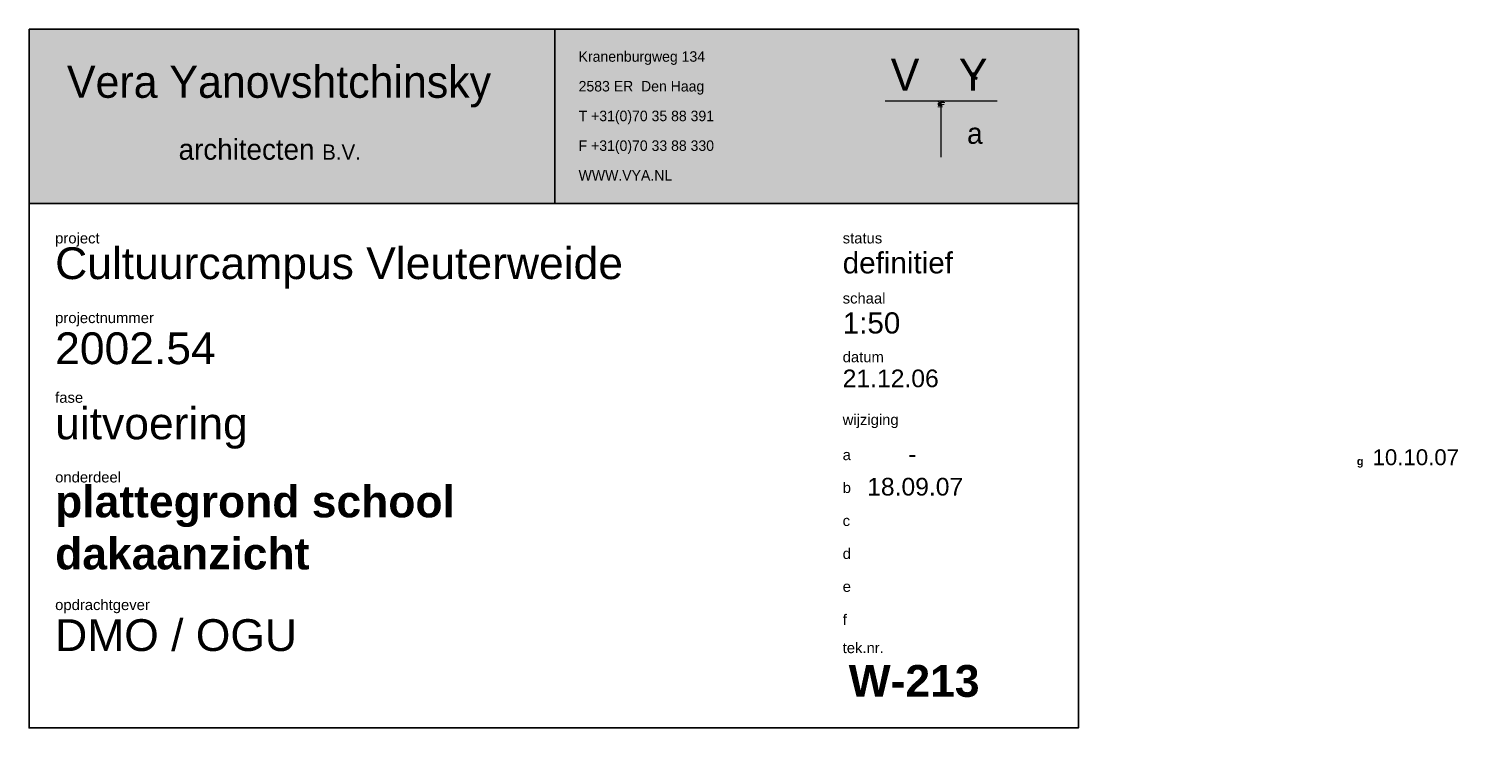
# Model space of a CAD drawing. Extents: x -38005 to 156061, y -31182 to 68140.
# Tile 46 of 48: x 134857 to 145249, y -16915 to -11915. Entities that reach past the tile are written whole.
import ezdxf

# ---------------------------------------------------------------- set-up
doc = ezdxf.new("R2010")
doc.units = 0
doc.header["$LTSCALE"] = 50
doc.set_wipeout_variables(frame=1)
for name, color, linetype in [('AL$1A---_ALGEMEEN', 8, 'CONTINUOUS'), ('AM$1A---_ARCERING', 8, 'CONTINUOUS'), ('AT$1A---_TEKST018', 8, 'CONTINUOUS'), ('AT$1A---_TEKST025', 8, 'CONTINUOUS'), ('AT$1A---_TEKST035', 8, 'CONTINUOUS'), ('AT$1A---_TEKST050', 8, 'CONTINUOUS'), ('AT$1A---_TEKST100', 8, 'CONTINUOUS'), ('BOUWKUNDIG', 8, 'CONTINUOUS')]:
    doc.layers.add(name, color=color, linetype=linetype)
doc.styles.add('Arial', font='ARIAL.TTF')
doc.styles.add('Arial (bold)', font='ARIALBD.TTF')
doc.styles.add('Grotesque MT', font='txt')
doc.styles.add('M Avenir Medium', font='txt')

# ---------------------------------------------------------------- blocks, each defined once
blk = doc.blocks.new('Group-51')
at = {"layer": 'AL$1A---_ALGEMEEN', "color": 0, "flags": 128}
for points in [[(107003, -81447), (107001, -81447), (107001, -81445), (107004, -81445)], [(107014, -81447), (107011, -81447), (107011, -81446), (107014, -81446)]]:
    blk.add_lwpolyline(points, close=True, dxfattribs=at)
at = {"layer": 'AL$1A---_ALGEMEEN', "color": 0}
for points, knots in [([(107014, -81439), (107014, -81440), (107014, -81440), (107007, -81440), (107000, -81440), (107001, -81440), (107002, -81442), (107003, -81442), (107002, -81442), (107001, -81442), (107000, -81441), (106998, -81440), (106996, -81439), (106996, -81439), (106996, -81438), (107005, -81439), (107014, -81439)], [0, 0, 0, 1, 1, 2, 2, 3, 4, 4, 5, 5, 6, 7, 7, 8, 8, 9, 9, 9]), ([(107014, -81451), (107014, -81452), (107014, -81452), (107007, -81452), (107000, -81452), (107001, -81452), (107002, -81454), (107002, -81454), (107001, -81454), (107000, -81454), (106999, -81453), (106997, -81452), (106996, -81451), (106996, -81451), (106996, -81450), (107005, -81451), (107014, -81451)], [0, 0, 0, 1, 1, 2, 2, 3, 4, 4, 5, 5, 6, 7, 7, 8, 8, 9, 9, 9]), ([(107006, -81427), (107003, -81427), (106999, -81426), (106997, -81425), (106997, -81424), (106997, -81423), (106998, -81422), (107001, -81421), (107004, -81421), (107006, -81421), (107009, -81421), (107013, -81422), (107015, -81423), (107015, -81424), (107015, -81426), (107013, -81427), (107011, -81428), (107006, -81427)], [0, 0, 0, 1, 2, 3, 3, 4, 5, 6, 7, 7, 8, 9, 10, 10, 11, 11, 12, 12, 12]), ([(107006, -81435), (107002, -81435), (106999, -81434), (106997, -81433), (106997, -81432), (106997, -81431), (106998, -81430), (107000, -81429), (107003, -81429), (107006, -81429), (107009, -81429), (107013, -81430), (107015, -81431), (107015, -81432), (107015, -81434), (107013, -81435), (107011, -81436), (107006, -81435)], [0, 0, 0, 1, 2, 3, 3, 4, 5, 6, 7, 7, 8, 9, 10, 10, 11, 11, 12, 12, 12]), ([(107006, -81426), (107010, -81426), (107013, -81425), (107013, -81423), (107010, -81422), (107006, -81422), (107002, -81422), (106999, -81423), (106999, -81424), (106999, -81425), (107000, -81425), (107002, -81426), (107006, -81426)], [0, 0, 0, 1, 2, 3, 4, 4, 5, 6, 6, 7, 7, 8, 8, 8]), ([(107006, -81434), (107010, -81434), (107013, -81433), (107013, -81432), (107010, -81430), (107006, -81430), (107001, -81430), (106999, -81431), (106999, -81432), (106999, -81433), (107000, -81433), (107001, -81434), (107006, -81434)], [0, 0, 0, 1, 2, 3, 4, 4, 5, 6, 6, 7, 7, 8, 8, 8])]:
    blk.add_open_spline(points, degree=2, knots=knots, dxfattribs=at)
blk = doc.blocks.new('Group-52')
at = {"layer": 'AL$1A---_ALGEMEEN', "color": 0}
for p, q in [((106979, -81437), (106980, -81424)), ((106980, -81437), (106981, -81424)), ((106982, -81437), (106982, -81424)), ((106983, -81437), (106984, -81424))]:
    blk.add_line(p, q, dxfattribs=at)
blk.add_lwpolyline([(106967, -81475), (106969, -81419), (106994, -81420), (106992, -81476)], close=True, dxfattribs=at)
at = {"layer": 'AT$1A---_TEKST018', "char_height": 0.568, "attachment_point": 1, "rotation": 87.5247, "line_spacing_factor": 0.967741, "style": 'Arial'}
for s, insert in [('{\\C256;\\ltekst afwerkingen}', (106978, -81452)), ('{\\C256;\\ltekst bijschriften\\P}', (106980, -81452)), ('{\\C256;\\ltekst kozijnmerken}', (106981, -81452)), ('{\\C256;\\ltekst ruimtenummers\\P}', (106983, -81453))]:
    blk.add_mtext(s, dxfattribs=dict(at, insert=insert))
at = {"layer": 'AT$1A---_TEKST025', "char_height": 2.27, "attachment_point": 1, "rotation": 87.5247, "line_spacing_factor": 0.967741, "style": 'Arial'}
for s, insert in [('{\\C256;\\lCLASSES}', (106968, -81475)), ('{\\C256;\\l0N Classes\\P}', (106973, -81475)), ('{\\C256;\\lLijnen}', (106974, -81437)), ('{\\C256;\\lTeksten}', (106974, -81452))]:
    blk.add_mtext(s, dxfattribs=dict(at, insert=insert))
blk = doc.blocks.new('purge classes')
at = {"layer": 'AL$1A---_ALGEMEEN', "color": 0}
for p, q in [((-38, 0), (-38, -10)), ((-2, 0), (-2, -10)), ((0, 0), (0, -10)), ((2, 0), (2, -10)), ((4, 0), (4, -10)), ((6, 0), (6, -10)), ((8, 0), (8, -10)), ((10, 0), (10, -10)), ((12, 0), (12, -10)), ((14, 0), (14, -10)), ((16, 0), (16, -10)), ((18, 0), (18, -10)), ((20, 0), (20, -10)), ((22, 0), (22, -10)), ((24, 0), (24, -10)), ((26, 0), (26, -10)), ((28, 0), (28, -10)), ((-38, -30), (-38, -40)), ((-38, -45), (-38, -55)), ((-38, -75), (-38, -85)), ((-36, -30), (-36, -40)), ((-36, -45), (-36, -55)), ((-36, -60), (-36, -70)), ((-36, -75), (-36, -85)), ((-34, -30), (-34, -40)), ((-34, -45), (-34, -55)), ((-34, -60), (-34, -70)), ((-34, -75), (-34, -85)), ((-32, -30), (-32, -40)), ((-32, -45), (-32, -55)), ((-32, -60), (-32, -70)), ((-32, -75), (-32, -85)), ((-30, -15), (-30, -25)), ((-30, -30), (-30, -40)), ((-30, -45), (-30, -55)), ((-30, -60), (-30, -70)), ((-30, -75), (-30, -85)), ((-28, -15), (-28, -25)), ((-28, -30), (-28, -40)), ((-28, -45), (-28, -55)), ((-28, -60), (-28, -70)), ((-28, -75), (-28, -85)), ((-26, -15), (-26, -25)), ((-26, -30), (-26, -40)), ((-26, -45), (-26, -55)), ((-26, -60), (-26, -70)), ((-26, -75), (-26, -85)), ((-24, -15), (-24, -25)), ((-24, -30), (-24, -40)), ((-24, -45), (-24, -55)), ((-24, -60), (-24, -70)), ((-24, -75), (-24, -85)), ((-22, -15), (-22, -25)), ((-22, -30), (-22, -40)), ((-22, -45), (-22, -55)), ((-22, -60), (-22, -70)), ((-22, -75), (-22, -85)), ((-20, -15), (-20, -25)), ((-20, -30), (-20, -40)), ((-20, -45), (-20, -55)), ((-20, -60), (-20, -70)), ((-20, -75), (-20, -85)), ((-18, -15), (-18, -25)), ((-18, -30), (-18, -40)), ((-18, -45), (-18, -55)), ((-18, -75), (-18, -85)), ((-16, -15), (-16, -25)), ((-16, -30), (-16, -40)), ((-16, -45), (-16, -55)), ((-16, -60), (-16, -70)), ((-16, -75), (-16, -85)), ((-14, -15), (-14, -25)), ((-14, -30), (-14, -40)), ((-14, -45), (-14, -55)), ((-14, -75), (-14, -85)), ((-12, -15), (-12, -25)), ((-12, -30), (-12, -40)), ((-12, -45), (-12, -55)), ((-12, -75), (-12, -85)), ((-10, -15), (-10, -25)), ((-10, -30), (-10, -40)), ((-10, -45), (-10, -55)), ((-10, -75), (-10, -85)), ((-8, -15), (-8, -25)), ((-8, -30), (-8, -40)), ((-8, -45), (-8, -55)), ((-8, -60), (-8, -70)), ((-8, -75), (-8, -85)), ((-6, -15), (-6, -25)), ((-6, -30), (-6, -40)), ((-6, -45), (-6, -55)), ((-6, -60), (-6, -70)), ((-6, -75), (-6, -85)), ((-4, -15), (-4, -25)), ((-4, -30), (-4, -40)), ((-4, -45), (-4, -55)), ((-4, -60), (-4, -70)), ((-4, -75), (-4, -85)), ((-2, -15), (-2, -25)), ((-2, -45), (-2, -55)), ((-2, -60), (-2, -70)), ((-2, -75), (-2, -85)), ((0, -15), (0, -25)), ((0, -45), (0, -55)), ((0, -60), (0, -70)), ((0, -75), (0, -85)), ((2, -15), (2, -25)), ((2, -45), (2, -55)), ((2, -60), (2, -70)), ((2, -75), (2, -85)), ((4, -15), (4, -25)), ((4, -45), (4, -55)), ((4, -75), (4, -85)), ((6, -15), (6, -25)), ((6, -45), (6, -55)), ((6, -75), (6, -85)), ((8, -15), (8, -25)), ((8, -45), (8, -55)), ((8, -75), (8, -85)), ((10, -15), (10, -25)), ((10, -45), (10, -55)), ((10, -75), (10, -85)), ((12, -15), (12, -25)), ((12, -45), (12, -55)), ((14, -15), (14, -25)), ((14, -45), (14, -55)), ((16, -15), (16, -25)), ((16, -45), (16, -55)), ((18, -15), (18, -25)), ((18, -45), (18, -55)), ((20, -15), (20, -25)), ((20, -45), (20, -55)), ((22, -15), (22, -25)), ((22, -45), (22, -55)), ((24, -15), (24, -25)), ((24, -45), (24, -55)), ((26, -15), (26, -25)), ((26, -45), (26, -55)), ((28, -15), (28, -25)), ((28, -45), (28, -55)), ((30, -15), (30, -25)), ((30, -45), (30, -55)), ((32, -15), (32, -25)), ((32, -45), (32, -55)), ((34, -15), (34, -25)), ((36, -15), (36, -25)), ((38, -15), (38, -25)), ((40, -15), (40, -25)), ((42, -15), (42, -25))]:
    blk.add_line(p, q, dxfattribs=at)
blk = doc.blocks.new('Group-53')
at = {"layer": 'AL$1A---_ALGEMEEN', "color": 0, "lineweight": 9}
for p, q in [((107328, -81819), (105728, -81819)), ((106527, -82619), (106527, -81819))]:
    blk.add_line(p, q, dxfattribs=at)
at = {"layer": 'AT$1A---_TEKST100', "attachment_point": 1}
for s, insert, char_height, line_spacing_factor, style in [('V ', (105806, -81213), 458.3, 0.901511, 'Grotesque MT'), ('Y ', (106780, -81213), 458.3, 0.901511, 'Grotesque MT'), ('a', (106897, -82130), 300, 0.934648, 'M Avenir Medium')]:
    blk.add_mtext(s, dxfattribs=dict(at, insert=insert, char_height=char_height, line_spacing_factor=line_spacing_factor, style=style))
blk = doc.blocks.new('Group-66')
at = {"color": 0}
blk.add_wipeout([(112421, -86737), (114271, -86737), (114271, -89337), (112421, -89337)], dxfattribs=at).dxf.layer = 'AL$1A---_ALGEMEEN'
at = {"layer": 'AT$1A---_TEKST100', "attachment_point": 1, "line_spacing_factor": 0.967741}
for s, insert, char_height, style in [('{\\C256;\\l10.10.07}', (112694, -86801), 227.29, 'Arial'), ('{\\C256;\\lg}', (112468, -86915), 113.64, 'Arial (bold)')]:
    blk.add_mtext(s, dxfattribs=dict(at, insert=insert, char_height=char_height, style=style))
blk = doc.blocks.new('200254 W 213 09-03-2007')
at = {"layer": 'AM$1A---_ARCERING', "linetype": 'Continuous', "lineweight": 0}
blk.add_hatch(color=256, dxfattribs=at).paths.add_polyline_path([(21866.43, 2772.47), (21866.44, 2772.61), (21866.45, 2772.61), (21866.45, 2772.47)])
at = {"layer": 'AM$1A---_ARCERING', "linetype": 'Continuous', "lineweight": 9}
h = blk.add_hatch(dxfattribs=at)
h.set_pattern_fill('1_100_KOZIJNHOUT', color=256, style=0, pattern_type=2)
h.set_pattern_definition([(315, (634.5152, 0), (0.762, 0), []), (45, (634.5152, 0), (0.762, 0), [])])
h.paths.add_polyline_path([(21866.48, 2772.47), (21866.49, 2772.61), (21866.5, 2772.61), (21866.5, 2772.47)])
at = {"layer": 'AL$1A---_ALGEMEEN', "lineweight": 25}
for p, q in [((21731.36, 2754.63), (21731.36, 2779.57)), ((21731.36, 2779.57), (21881.36, 2779.57))]:
    blk.add_line(p, q, dxfattribs=at)
at = {"layer": 'AL$1A---_ALGEMEEN'}
for p, q in [((21806.52, 2779.57), (21806.52, 2754.63)), ((21881.36, 2754.63), (21731.36, 2754.63))]:
    blk.add_line(p, q, dxfattribs=at)
at = {"layer": 'AL$1A---_ALGEMEEN', "lineweight": 25}
blk.add_lwpolyline([(21731.36, 2779.57), (21881.36, 2779.57), (21881.36, 2679.57), (21731.36, 2679.57)], close=True, dxfattribs=at)
at = {"layer": 'AL$1A---_ALGEMEEN'}
for points in [[(21866.14, 2772.45), (21866.15, 2772.67), (21866.83, 2772.64), (21866.82, 2772.42)], [(21866.21, 2772.48), (21866.21, 2772.62), (21866.23, 2772.62), (21866.22, 2772.48)], [(21866.23, 2772.48), (21866.24, 2772.62), (21866.25, 2772.62), (21866.25, 2772.48)], [(21866.26, 2772.48), (21866.26, 2772.62), (21866.28, 2772.62), (21866.27, 2772.48)], [(21866.28, 2772.48), (21866.29, 2772.62), (21866.3, 2772.62), (21866.3, 2772.48)], [(21866.31, 2772.48), (21866.31, 2772.62), (21866.33, 2772.62), (21866.32, 2772.48)], [(21866.33, 2772.48), (21866.34, 2772.62), (21866.35, 2772.62), (21866.35, 2772.48)], [(21866.36, 2772.48), (21866.36, 2772.62), (21866.38, 2772.62), (21866.37, 2772.48)], [(21866.38, 2772.48), (21866.39, 2772.62), (21866.4, 2772.62), (21866.4, 2772.48)], [(21866.41, 2772.47), (21866.41, 2772.61), (21866.43, 2772.61), (21866.42, 2772.47)], [(21866.43, 2772.47), (21866.44, 2772.61), (21866.45, 2772.61), (21866.45, 2772.47)], [(21866.46, 2772.47), (21866.46, 2772.61), (21866.48, 2772.61), (21866.47, 2772.47)], [(21866.48, 2772.47), (21866.49, 2772.61), (21866.5, 2772.61), (21866.5, 2772.47)], [(21866.51, 2772.47), (21866.51, 2772.61), (21866.53, 2772.61), (21866.52, 2772.47)], [(21866.53, 2772.47), (21866.54, 2772.61), (21866.55, 2772.61), (21866.55, 2772.47)], [(21866.56, 2772.47), (21866.56, 2772.61), (21866.58, 2772.61), (21866.57, 2772.47)], [(21866.58, 2772.47), (21866.59, 2772.61), (21866.6, 2772.61), (21866.59, 2772.47)], [(21866.6, 2772.47), (21866.61, 2772.61), (21866.63, 2772.61), (21866.62, 2772.47)], [(21866.63, 2772.46), (21866.64, 2772.6), (21866.65, 2772.6), (21866.64, 2772.46)], [(21866.65, 2772.46), (21866.66, 2772.6), (21866.68, 2772.6), (21866.67, 2772.46)]]:
    blk.add_lwpolyline(points, close=True, dxfattribs=at)
at = {"layer": 'AL$1A---_ALGEMEEN', "linetype": 'Continuous'}
blk.add_solid([(21731.36, 2754.63), (21731.36, 2779.57), (21881.36, 2754.63), (21881.36, 2779.57)], dxfattribs=at)
at = {"layer": 'AL$1A---_ALGEMEEN', "xscale": 0.009999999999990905, "yscale": 0.01, "zscale": 0.01}
for name, p in [('Group-53', (20796.48, 3587.45)), ('Group-52', (20796.48, 3587.45)), ('Group-51', (20796.48, 3587.45)), ('purge classes', (21861.76, 2769.26)), ('Group-66', (20796.48, 3587.45))]:
    blk.add_blockref(name, p, dxfattribs=at)
at = {"layer": 'AT$1A---_TEKST018'}
for s, insert, char_height, attachment_point, line_spacing_factor, style in [('Kranenburgweg 134\\P2583 ER  Den Haag\\PT +31(0)70 35 88 391\\PF +31(0)70 33 88 330\\PWWW.VYA.NL', (21809.92, 2776.39), 1.5007, 1, 1.699355, 'M Avenir Medium'), ('project', (21735.09, 2750.41), 1.515, 1, 0.967741, 'Arial'), ('status', (21847.67, 2750.41), 1.515, 1, 0.967741, 'Arial'), ('schaal', (21847.67, 2741.81), 1.515, 1, 0.967741, 'Arial'), ('projectnummer', (21735.09, 2739.01), 1.5152, 1, 0.967741, 'Arial'), ('datum', (21847.67, 2733.41), 1.515, 1, 0.967741, 'Arial'), ('fase', (21735.09, 2727.61), 1.515, 1, 0.967741, 'Arial'), ('wijziging', (21847.67, 2724.44), 1.515, 1, 0.967741, 'Arial'), ('a', (21847.67, 2717.87), 1.52, 7, 0.967741, 'Arial'), ('onderdeel', (21735.09, 2716.21), 1.515, 1, 0.967741, 'Arial'), ('b', (21847.67, 2713.16), 1.52, 7, 0.967741, 'Arial'), ('c', (21847.67, 2708.44), 1.52, 7, 0.967741, 'Arial'), ('d', (21847.67, 2703.73), 1.52, 7, 0.967741, 'Arial'), ('e', (21847.67, 2699.02), 1.52, 7, 0.967741, 'Arial'), ('opdrachtgever', (21735.09, 2697.95), 1.5152, 1, 0.967741, 'Arial'), ('f', (21847.67, 2694.3), 1.52, 7, 0.967741, 'Arial'), ('tek.nr.', (21847.67, 2691.79), 1.515, 1, 0.967741, 'Arial')]:
    blk.add_mtext(s, dxfattribs=dict(at, insert=insert, char_height=char_height, attachment_point=attachment_point, line_spacing_factor=line_spacing_factor, style=style))
at = {"layer": 'AT$1A---_TEKST018', "char_height": 0.0227, "attachment_point": 1, "rotation": 87.5247, "line_spacing_factor": 0.967741, "style": 'Arial'}
for s, insert in [('{\\C256;\\lHATCHES}', (21866.16, 2772.49)), ('{\\C256;\\lBij een nieuwe :}', (21866.57, 2772.66)), ('{\\C256;\\ltekening}', (21866.6, 2773.27)), ('{\\C256;\\lCopy paste dan alles van deze tekening naar de\\Pnieuwe tekening en delete het daarna direct weer,\\Palle projectgebonden classes zijn dan gekopieerd en\\Palle juiste hatches zijn tot je beschikking. Veel \\Ptekenplezier!}', (21866.64, 2772.66))]:
    blk.add_mtext(s, dxfattribs=dict(at, insert=insert))
at = {"layer": 'AT$1A---_TEKST025', "attachment_point": 4}
for s, insert, char_height, line_spacing_factor, style in [('architecten {\\H0.7368x;\\lB.V.}', (21752.74, 2762.33), 2.9689, 0.934648, 'M Avenir Medium'), ('21.12.06', (21847.67, 2729.57), 2.525, 0.967741, 'Arial'), ('      -', (21851.17, 2718.75), 2.525, 0.967741, 'Arial'), ('18.09.07', (21851.17, 2714.07), 2.525, 0.967741, 'Arial')]:
    blk.add_mtext(s, dxfattribs=dict(at, insert=insert, char_height=char_height, line_spacing_factor=line_spacing_factor, style=style))
at = {"layer": 'AT$1A---_TEKST035', "char_height": 3.03, "attachment_point": 4, "line_spacing_factor": 0.967741, "style": 'Arial'}
for s, insert in [('definitief', (21847.67, 2746.1)), ('1:50', (21847.67, 2737.5))]:
    blk.add_mtext(s, dxfattribs=dict(at, insert=insert))
at = {"layer": 'AT$1A---_TEKST050', "attachment_point": 4}
for s, insert, char_height, line_spacing_factor, style in [('Vera Yanovshtchinsky', (21736.78, 2771.33), 4.5827, 0.901511, 'Grotesque MT'), ('Cultuurcampus Vleuterweide', (21735.09, 2745.38), 4.5457, 0.967741, 'Arial'), ('2002.54', (21735.09, 2733.86), 4.546, 0.967741, 'Arial'), ('uitvoering', (21735.09, 2722.46), 4.546, 0.967741, 'Arial'), ('plattegrond school ', (21735.09, 2711.27), 4.5457, 0.967741, 'Arial (bold)'), ('dakaanzicht', (21735.09, 2704.49), 4.5457, 0.967741, 'Arial (bold)'), ('DMO / OGU', (21735.09, 2692.82), 4.546, 0.967741, 'Arial'), ('W-213', (21848.53, 2686.26), 4.546, 0.967741, 'Arial (bold)')]:
    blk.add_mtext(s, dxfattribs=dict(at, insert=insert, char_height=char_height, line_spacing_factor=line_spacing_factor, style=style))

msp = doc.modelspace()

# ---------------------------------------------------------------- block references
at = {"layer": 'BOUWKUNDIG', "xscale": 50, "yscale": 50, "zscale": 50}
msp.add_blockref('200254 W 213 09-03-2007', (-951711, -150893), dxfattribs=at)

doc.saveas('drawing.dxf')
